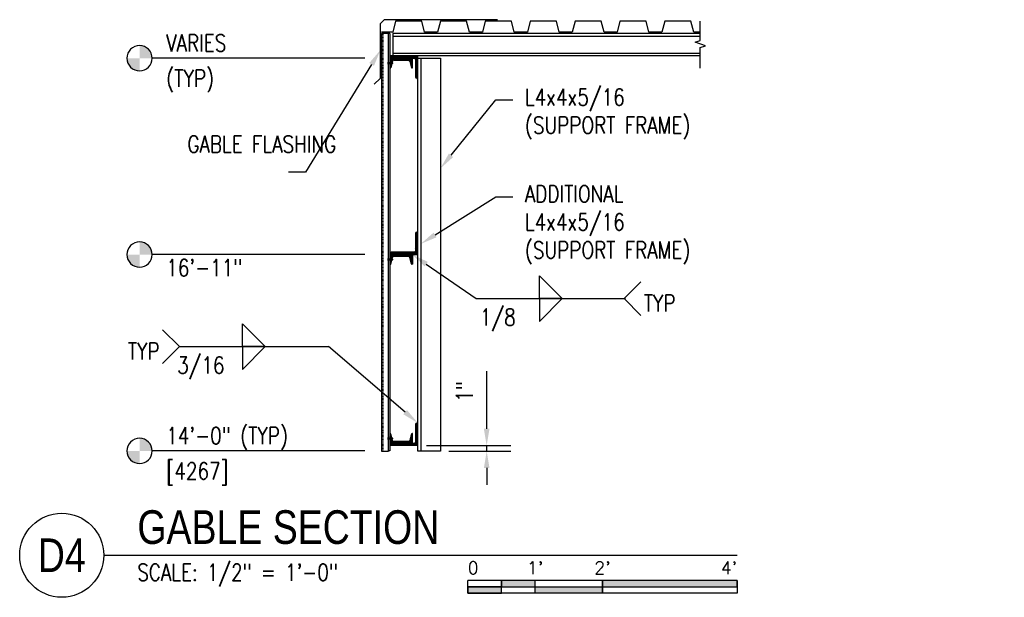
# Model space of a CAD drawing. Header units: inches. Extents: x 514 to 3028, y 69 to 495.
# Tile 2 of 25: x 606 to 782, y 392 to 495. Entities that reach past the tile are written whole.
import ezdxf
from ezdxf import colors
from ezdxf.entities.mleader import LeaderData, LeaderLine
from ezdxf.enums import TextEntityAlignment as Align
from ezdxf.math import Vec2, Vec3

# ---------------------------------------------------------------- set-up
doc = ezdxf.new("R2010")
doc.units = ezdxf.units.IN
doc.header["$MEASUREMENT"] = 0
doc.linetypes.add('Hidden 3_32_', pattern=[0.140625, 0.09375, -0.046875])
for name, color, linetype in [('S-ANNO-DIMS', 1, 'Continuous'), ('S-ANNO-NOTE', 2, 'Continuous'), ('S-ANNO-SYMB', 2, 'Continuous'), ('S-DETL-HDLN', 90, 'Hidden 3_32_'), ('S-DETL-MEDM', 3, 'Continuous'), ('S-DETL-PATT', 8, 'Continuous'), ('S-DETL-THIN', 1, 'Continuous')]:
    doc.layers.add(name, color=color, linetype=linetype)
doc.styles.add('Annotative', font='romans.shx', dxfattribs={"width": 0.8, "height": 0.125})
doc.styles.add('Arial', font='romans.shx', dxfattribs={"width": 0.8})
doc.styles.add('TITLES', font='swiss.ttf', dxfattribs={"width": 0.8, "height": 0.25})
doc.dimstyles.new('Annotative', dxfattribs={"dimscale": 0, "dimtxt": 0.125, "dimasz": 0.125, "dimexe": 0.18, "dimexo": 0.0625, "dimgap": 0.09, "dimtad": 1, "dimdec": 3, "dimzin": 3, "dimdsep": 46, "dimlunit": 4, "dimtxsty": 'Annotative', "dimcen": 0.09, "dimclrt": 2, "dimazin": 2, "dimtfac": 1, "dimtdec": 3, "dimtmove": 0, "dimatfit": 0, "dimfxl": 1, "dimtfill": 1, "dimfrac": 2, "dimtolj": 1, "dimtzin": 0, "dimarcsym": 0})
pattern_1 = [(45, (0, 0), (-0.176776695, 0.176776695), []), (45, (0, 0.125), (-0.176776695, 0.176776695), [])]

# ---------------------------------------------------------------- blocks, each defined once
blk = doc.blocks.new('HDR-Si_Weld-Symbol - Both-1969896-GABLE SECTION')
at = {"layer": 'S-ANNO-NOTE', "lineweight": -3}
for p, q in [((0.0313, 0.1691), (0.2004, 0)), ((0.0313, 0), (0.0313, 0.1691)), ((-0.4375, 0), (-0.5625, 0.125)), ((-0.4375, 0), (-0.5625, -0.125)), ((-0.4375, 0), (0.6709, 0)), ((0.2004, 0), (0.0313, 0)), ((0.0313, -0.1691), (0.2004, 0)), ((0.0313, 0), (0.0313, -0.1691)), ((0.2004, 0), (0.0313, 0))]:
    blk.add_line(p, q, dxfattribs=at)
blk = doc.blocks.new('HDR-Si_Weld-Symbol - Both-1969908-GABLE SECTION')
at = {"layer": 'S-ANNO-NOTE', "lineweight": -3}
for p, q in [((0.0313, 0.1691), (0.2004, 0)), ((0.0313, 0), (0.0313, 0.1691)), ((0.6609, 0), (0.7859, 0.125)), ((-0.4375, 0), (0.6709, 0)), ((0.2004, 0), (0.0313, 0)), ((0.0313, -0.1691), (0.2004, 0)), ((0.0313, 0), (0.0313, -0.1691)), ((0.2004, 0), (0.0313, 0)), ((0.6609, 0), (0.7859, -0.125))]:
    blk.add_line(p, q, dxfattribs=at)
blk = doc.blocks.new('Level Circle AEC')
at = {"layer": 'S-ANNO-SYMB', "lineweight": -3}
h = blk.add_hatch(color=256, dxfattribs=at)
edge = h.paths.add_edge_path()
edge.add_line((373.71, 0), (367.71, 0))
edge.add_arc((373.71, 0), 6, 90, 180, ccw=False)
edge.add_line((373.71, 6), (373.71, 0))
h = blk.add_hatch(color=256, dxfattribs=at)
edge = h.paths.add_edge_path()
edge.add_line((373.71, -6), (373.71, 0))
edge.add_line((373.71, 0), (379.71, 0))
edge.add_arc((373.71, 0), 6, 270, 360, ccw=False)
blk.add_circle((373.71, 0), 6, dxfattribs=at)
blk = doc.blocks.new('*U156')
for points in [[(-1.75, -0.2344), (-1.5, -0.2344), (-1.5, -0.1875), (-1.75, -0.1875)], [(-1, -0.2344), (0, -0.2344), (0, -0.1875), (-1, -0.1875)], [(-2, -0.2812), (-1.75, -0.2812), (-1.75, -0.2344), (-2, -0.2344)], [(-1.5, -0.2344), (-1, -0.2344), (-1, -0.2812), (-1.5, -0.2812)]]:
    blk.add_hatch(color=256).paths.add_polyline_path(points)
for p, q in [((0, -0.1875), (-2, -0.1875)), ((-2, -0.2812), (-2, -0.1875)), ((-1.75, -0.2812), (-1.75, -0.1875)), ((-1.5, -0.2812), (-1.5, -0.1875)), ((-1, -0.2812), (-1, -0.1885)), ((0, -0.1875), (0, -0.2812)), ((-2, -0.2344), (0, -0.2344)), ((0, -0.2812), (-2, -0.2812))]:
    blk.add_line(p, q)
at = {"flags": 128}
for points in [[(-1.75, -0.2344), (-1.5, -0.2344), (-1.5, -0.1875), (-1.75, -0.1875), (-1.75, -0.2344)], [(-1, -0.2344), (0, -0.2344), (0, -0.1875), (-1, -0.1875), (-1, -0.2344)], [(-2, -0.2812), (-1.75, -0.2812), (-1.75, -0.2344), (-2, -0.2344), (-2, -0.2812)], [(-1.5, -0.2344), (-1, -0.2344), (-1, -0.2812), (-1.5, -0.2812), (-1.5, -0.2344)]]:
    blk.add_lwpolyline(points, close=True, dxfattribs=at)
at = {"style": 'Arial'}
blk.add_text('0', height=0.0937, dxfattribs=at).set_placement((-2, -0.0937), align=Align.MIDDLE_LEFT)
for s, p in [("1'", (-1.5, -0.0937)), ("2'", (-1, -0.0937))]:
    blk.add_text(s, height=0.09375, dxfattribs=at).set_placement(p, align=Align.MIDDLE_CENTER)
blk.add_text("4'", height=0.09375, dxfattribs=at).set_placement((0, -0.0937), align=Align.MIDDLE_RIGHT)
blk = doc.blocks.new('*D184')
at = {"layer": 'Defpoints', "color": 0, "transparency": 16777216}
for p in [(677.08, 418.83), (681.08, 417.84), (689.33, 418.83)]:
    blk.add_point(p, dxfattribs=at)
at = {"layer": 'S-ANNO-DIMS', "color": 0, "lineweight": -2, "transparency": 16777216}
for p, q in [((689.33, 421.83), (689.33, 432.12)), ((678.58, 418.83), (693.65, 418.83)), ((682.58, 417.84), (693.65, 417.84)), ((689.33, 417.84), (689.33, 418.83)), ((689.33, 414.84), (689.33, 411.84))]:
    blk.add_line(p, q, dxfattribs=at)
at = {"layer": 'S-ANNO-DIMS', "color": 0, "transparency": 16777216}
for points in [[(688.83, 421.83), (689.83, 421.83), (689.33, 418.83)], [(688.83, 414.84), (689.83, 414.84), (689.33, 417.84)]]:
    blk.add_solid(points, dxfattribs=at)
at = {"layer": 'S-ANNO-DIMS', "color": 2, "transparency": 16777216, "insert": (685.38, 428.48), "char_height": 3, "attachment_point": 5, "rotation": 90, "style": 'Annotative', "bg_fill": 3, "box_fill_scale": 1.25, "bg_fill_color": 256, "bg_fill_true_color": 13158600, "bg_fill_transparency": 0}
blk.add_mtext('\\A1;1"', dxfattribs=at)
blk = doc.blocks.new('*U183')
at = {"linetype": 'Continuous', "lineweight": -3}
blk.add_line((1.125, 0.625), (5.8281, 0.625), dxfattribs=at)
at = {"lineweight": -3}
blk.add_circle((0.8125, 0.625), 0.3125, dxfattribs=at)
at = {"lineweight": -3, "style": 'Arial'}
blk.add_attdef('DRAWING_AREA_TITLE', text='', height=0.1875, dxfattribs=at).set_placement((1.3743, 0.6339), align=Align.BOTTOM_LEFT)
blk.add_attdef('X#', text='', height=0.1875, dxfattribs=at).set_placement((0.8125, 0.625), align=Align.MIDDLE_CENTER)
blk.add_attdef('SCALE:', text='', height=0.0938, dxfattribs=at).set_placement((1.3743, 0.5606), align=Align.TOP_LEFT)

msp = doc.modelspace()

# ---------------------------------------------------------------- hatches: boundary and pattern name
at = {"layer": 'S-DETL-PATT'}
h = msp.add_hatch(dxfattribs=at)
h.set_pattern_fill('STEEL', color=256, scale=2)
h.set_pattern_definition(pattern_1)
h.paths.add_polyline_path([(677.0827, 488.2885), (672.291, 488.2885, 1), (672.291, 487.8719), (676.4577, 487.8719, -0.41421356), (676.666, 487.6635), (676.666, 484.4969, 0.41421356), (676.8743, 484.2885), (677.0827, 484.2885)])
h = msp.add_hatch(dxfattribs=at)
h.set_pattern_fill('STEEL', color=256, scale=2)
h.set_pattern_definition(pattern_1)
h.paths.add_polyline_path([(676.0827, 487.8719), (672.0827, 487.8719), (672.0827, 487.0904), (672.0981, 487.106), (672.1302, 487.0739), (672.162, 487.106), (672.1927, 487.0753), (672.2231, 487.106), (672.2543, 487.0747), (672.4658, 487.0747), (672.5359, 487.3605, -0.34532722), (672.7787, 487.5509), (675.3866, 487.5509, -0.34532722), (675.6294, 487.3605), (675.9031, 486.2461, 0.34532722), (676.0244, 486.1509), (676.0827, 486.1509)])
h.paths.add_polyline_path([(672.4351, 486.9497), (672.2856, 486.9497), (672.2543, 486.9185), (672.2232, 486.9497), (672.1919, 486.9185), (672.1606, 486.9497), (672.1293, 486.9185), (672.0979, 486.9502), (672.0827, 486.935), (672.0827, 486.1509), (672.1409, 486.1509, 0.34532722), (672.2623, 486.2461)], flags=17)
h = msp.add_hatch(dxfattribs=at)
h.set_pattern_fill('STEEL', color=256, scale=2)
h.set_pattern_definition(pattern_1)
h.paths.add_polyline_path([(677.0827, 456.6635, 1), (676.666, 456.6635), (676.666, 453.4969, -0.41421356), (676.4577, 453.2885), (672.291, 453.2885, 1), (672.291, 452.8719), (677.0827, 452.8719)])
h = msp.add_hatch(dxfattribs=at)
h.set_pattern_fill('STEEL', color=256, scale=2)
h.set_pattern_definition(pattern_1)
h.paths.add_polyline_path([(676.0827, 452.8719), (672.0827, 452.8719), (672.0827, 452.0904), (672.0981, 452.106), (672.1302, 452.0739), (672.162, 452.106), (672.1927, 452.0753), (672.2231, 452.106), (672.2543, 452.0747), (672.4658, 452.0747), (672.5359, 452.3605, -0.34532722), (672.7787, 452.5509), (675.3866, 452.5509, -0.34532722), (675.6294, 452.3605), (675.9031, 451.2461, 0.34532722), (676.0244, 451.1509), (676.0827, 451.1509)])
h.paths.add_polyline_path([(672.4351, 451.9497), (672.2856, 451.9497), (672.2543, 451.9185), (672.2232, 451.9497), (672.1919, 451.9185), (672.1606, 451.9497), (672.1293, 451.9185), (672.0979, 451.9502), (672.0827, 451.935), (672.0827, 451.1509), (672.1409, 451.1509, 0.34532722), (672.2623, 451.2461)], flags=17)
h = msp.add_hatch(dxfattribs=at)
h.set_pattern_fill('STEEL', color=256, scale=2)
h.set_pattern_definition(pattern_1)
h.paths.add_polyline_path([(677.0827, 422.8302), (676.8743, 422.8302, 0.41421356), (676.666, 422.6219), (676.666, 419.4552, -0.41421356), (676.4577, 419.2469), (672.291, 419.2469, 0.41421356), (672.0827, 419.0385), (672.0827, 418.8302), (677.0827, 418.8302)])
h = msp.add_hatch(dxfattribs=at)
h.set_pattern_fill('STEEL', color=256, scale=2)
h.set_pattern_definition(pattern_1)
h.paths.add_polyline_path([(676.0827, 420.9679), (676.0244, 420.9679, 0.34532722), (675.9031, 420.8727), (675.6294, 419.7582, -0.34532722), (675.3866, 419.5679), (672.7787, 419.5679, -0.34532722), (672.5359, 419.7582), (672.4653, 420.0457), (672.2856, 420.0457), (672.2543, 420.0145), (672.2232, 420.0457), (672.1919, 420.0145), (672.1606, 420.0457), (672.1293, 420.0145), (672.0979, 420.0462), (672.0827, 420.031), (672.0827, 419.2469), (676.0827, 419.2469)])
h.paths.add_polyline_path([(672.2623, 420.8727, 0.34532722), (672.1409, 420.9679), (672.0827, 420.9679), (672.0827, 420.1864), (672.0981, 420.202), (672.1302, 420.1699), (672.162, 420.202), (672.1927, 420.1713), (672.2231, 420.202), (672.2543, 420.1707), (672.4347, 420.1707)])

# ---------------------------------------------------------------- linework, layer by layer
at = {"layer": 'S-ANNO-SYMB', "lineweight": -3}
for p, q in [((667.5827, 487.8719), (629.7077, 487.8719)), ((667.5827, 452.8719), (629.7077, 452.8719)), ((667.5827, 417.8719), (629.7077, 417.8719))]:
    msp.add_line(p, q, dxfattribs=at)
at = {"layer": 'S-DETL-HDLN', "lineweight": -3}
for p, q in [((670.8327, 492.2885), (670.8327, 417.8406)), ((671.7038, 487.1441), (671.7038, 486.8802)), ((671.7272, 487.1881), (671.821, 487.1881)), ((671.7272, 487.1002), (671.821, 487.1002)), ((671.7272, 486.9243), (671.821, 486.9243)), ((671.7272, 486.8363), (671.821, 486.8363)), ((671.821, 486.8108), (671.821, 487.2119)), ((671.8793, 487.0747), (671.8327, 487.1214)), ((671.8327, 486.9185), (671.8793, 486.9185)), ((671.9106, 486.9497), (671.8793, 487.0747)), ((671.8793, 486.9185), (671.9106, 486.9497)), ((671.9113, 487.106), (671.8802, 487.0747)), ((671.9425, 486.9185), (671.9031, 487.0977)), ((671.9425, 487.0747), (671.9113, 487.106)), ((671.9115, 486.9497), (671.9425, 486.9185)), ((671.9731, 487.106), (671.942, 487.0747)), ((671.9735, 486.9495), (671.9425, 487.0747)), ((671.9425, 486.9185), (671.9735, 486.9495)), ((672.0043, 486.9185), (671.9649, 487.0977)), ((672.0043, 487.0747), (671.9731, 487.106)), ((671.9735, 486.9495), (672.0043, 486.9185)), ((672.0356, 486.9497), (672.0043, 486.9185)), ((672.037, 487.106), (672.006, 487.0747)), ((672.006, 487.0747), (672.0351, 486.9497)), ((672.0351, 486.9497), (672.0662, 486.9185)), ((672.0683, 487.0747), (672.037, 487.106)), ((672.0662, 486.9185), (672.037, 487.106)), ((672.0662, 486.9185), (672.0974, 486.9497)), ((672.0981, 487.106), (672.067, 487.0747)), ((672.0983, 486.9497), (672.0683, 487.0747)), ((672.1293, 486.9185), (672.0981, 487.106)), ((672.1293, 487.0747), (672.0981, 487.106)), ((672.1293, 486.9185), (672.0983, 486.9497)), ((672.1606, 486.9497), (672.1293, 486.9185)), ((672.162, 487.106), (672.131, 487.0747)), ((672.131, 487.0747), (672.1606, 486.9497)), ((672.1606, 486.9497), (672.1919, 486.9185)), ((672.1933, 487.0747), (672.162, 487.106)), ((672.1919, 486.9185), (672.162, 487.106)), ((672.2232, 486.9497), (672.1919, 486.9185)), ((672.2231, 487.106), (672.192, 487.0747)), ((672.2232, 486.9497), (672.1933, 487.0747)), ((672.2543, 486.9185), (672.2231, 487.106)), ((672.2231, 487.106), (672.2543, 487.0747)), ((672.2543, 486.9185), (672.2232, 486.9497)), ((672.2543, 487.0747), (672.2856, 486.9497)), ((672.5324, 487.0747), (672.2543, 487.0747)), ((672.2856, 486.9497), (672.2543, 486.9185)), ((672.2856, 486.9497), (672.5324, 486.9497)), ((672.5828, 487.0122), (672.4725, 487.0411)), ((672.5828, 487.0121), (672.5324, 487.0747)), ((672.5324, 486.9497), (672.5828, 487.0121)), ((671.7038, 452.1441), (671.7038, 451.8802)), ((671.7272, 452.1881), (671.821, 452.1881)), ((671.7272, 452.1002), (671.821, 452.1002)), ((671.7272, 451.9243), (671.821, 451.9243)), ((671.7272, 451.8363), (671.821, 451.8363)), ((671.821, 451.8108), (671.821, 452.2119)), ((671.8793, 452.0747), (671.8327, 452.1214)), ((671.8327, 451.9185), (671.8793, 451.9185)), ((671.9106, 451.9497), (671.8793, 452.0747)), ((671.8793, 451.9185), (671.9106, 451.9497)), ((671.9113, 452.106), (671.8802, 452.0747)), ((671.9425, 451.9185), (671.9031, 452.0977)), ((671.9425, 452.0747), (671.9113, 452.106)), ((671.9115, 451.9497), (671.9425, 451.9185)), ((671.9731, 452.106), (671.942, 452.0747)), ((671.9735, 451.9495), (671.9425, 452.0747)), ((671.9425, 451.9185), (671.9735, 451.9495)), ((672.0043, 451.9185), (671.9649, 452.0977)), ((672.0043, 452.0747), (671.9731, 452.106)), ((671.9735, 451.9495), (672.0043, 451.9185)), ((672.0356, 451.9497), (672.0043, 451.9185)), ((672.037, 452.106), (672.006, 452.0747)), ((672.006, 452.0747), (672.0351, 451.9497)), ((672.0351, 451.9497), (672.0662, 451.9185)), ((672.0683, 452.0747), (672.037, 452.106)), ((672.0662, 451.9185), (672.037, 452.106)), ((672.0662, 451.9185), (672.0974, 451.9497)), ((672.0981, 452.106), (672.067, 452.0747)), ((672.0983, 451.9497), (672.0683, 452.0747)), ((672.1293, 451.9185), (672.0981, 452.106)), ((672.1293, 452.0747), (672.0981, 452.106)), ((672.1293, 451.9185), (672.0983, 451.9497)), ((672.1606, 451.9497), (672.1293, 451.9185)), ((672.162, 452.106), (672.131, 452.0747)), ((672.131, 452.0747), (672.1606, 451.9497)), ((672.1606, 451.9497), (672.1919, 451.9185)), ((672.1933, 452.0747), (672.162, 452.106)), ((672.1919, 451.9185), (672.162, 452.106)), ((672.2232, 451.9497), (672.1919, 451.9185)), ((672.2231, 452.106), (672.192, 452.0747)), ((672.2232, 451.9497), (672.1933, 452.0747)), ((672.2543, 451.9185), (672.2231, 452.106)), ((672.2231, 452.106), (672.2543, 452.0747)), ((672.2543, 451.9185), (672.2232, 451.9497)), ((672.2543, 452.0747), (672.2856, 451.9497)), ((672.5324, 452.0747), (672.2543, 452.0747)), ((672.2856, 451.9497), (672.2543, 451.9185)), ((672.2856, 451.9497), (672.5324, 451.9497)), ((672.5828, 452.0122), (672.4725, 452.0411)), ((672.5828, 452.0121), (672.5324, 452.0747)), ((672.5324, 451.9497), (672.5828, 452.0121)), ((671.7038, 420.2401), (671.7038, 419.9762)), ((671.7272, 420.2841), (671.821, 420.2841)), ((671.7272, 420.1962), (671.821, 420.1962)), ((671.7272, 420.0203), (671.821, 420.0203)), ((671.7272, 419.9323), (671.821, 419.9323)), ((671.821, 419.9068), (671.821, 420.3079)), ((671.8793, 420.1707), (671.8327, 420.2174)), ((671.8327, 420.0145), (671.8793, 420.0145)), ((671.9106, 420.0457), (671.8793, 420.1707)), ((671.8793, 420.0145), (671.9106, 420.0457)), ((671.9113, 420.202), (671.8802, 420.1707)), ((671.9425, 420.0145), (671.9031, 420.1937)), ((671.9425, 420.1707), (671.9113, 420.202)), ((671.9115, 420.0457), (671.9425, 420.0145)), ((671.9731, 420.202), (671.942, 420.1707)), ((671.9735, 420.0455), (671.9425, 420.1707)), ((671.9425, 420.0145), (671.9735, 420.0455)), ((672.0043, 420.0145), (671.9649, 420.1937)), ((672.0043, 420.1707), (671.9731, 420.202)), ((671.9735, 420.0455), (672.0043, 420.0145)), ((672.0356, 420.0457), (672.0043, 420.0145)), ((672.037, 420.202), (672.006, 420.1707)), ((672.006, 420.1707), (672.0351, 420.0457)), ((672.0351, 420.0457), (672.0662, 420.0145)), ((672.0683, 420.1707), (672.037, 420.202)), ((672.0662, 420.0145), (672.037, 420.202)), ((672.0662, 420.0145), (672.0974, 420.0457)), ((672.0981, 420.202), (672.067, 420.1707)), ((672.0983, 420.0457), (672.0683, 420.1707)), ((672.1293, 420.0145), (672.0981, 420.202)), ((672.1293, 420.1707), (672.0981, 420.202)), ((672.1293, 420.0145), (672.0983, 420.0457)), ((672.1606, 420.0457), (672.1293, 420.0145)), ((672.162, 420.202), (672.131, 420.1707)), ((672.131, 420.1707), (672.1606, 420.0457)), ((672.1606, 420.0457), (672.1919, 420.0145)), ((672.1933, 420.1707), (672.162, 420.202)), ((672.1919, 420.0145), (672.162, 420.202)), ((672.2232, 420.0457), (672.1919, 420.0145)), ((672.2231, 420.202), (672.192, 420.1707)), ((672.2232, 420.0457), (672.1933, 420.1707)), ((672.2543, 420.0145), (672.2231, 420.202)), ((672.2231, 420.202), (672.2543, 420.1707)), ((672.2543, 420.0145), (672.2232, 420.0457)), ((672.2543, 420.1707), (672.2856, 420.0457)), ((672.5324, 420.1707), (672.2543, 420.1707)), ((672.2856, 420.0457), (672.2543, 420.0145)), ((672.2856, 420.0457), (672.5324, 420.0457)), ((672.5828, 420.1082), (672.4725, 420.1371)), ((672.5828, 420.1081), (672.5324, 420.1707)), ((672.5324, 420.0457), (672.5828, 420.1081))]:
    msp.add_line(p, q, dxfattribs=at)
for centre, radius, start, end in [((671.7567, 487.1441), 0.053, 123.890061, 236.109936), ((671.8805, 487.0122), 0.1768, 150.158277, 209.841726), ((671.7567, 486.8803), 0.053, 123.890053, 236.109943), ((672.473, 486.9954), 0.0457, 90.64119, 269.35955), ((672.6133, 487.0883), 0.082, 189.549837, 248.127505), ((671.7567, 452.1441), 0.053, 123.890061, 236.109936), ((671.8805, 452.0122), 0.1768, 150.158277, 209.841726), ((671.7567, 451.8803), 0.053, 123.890053, 236.109943), ((672.473, 451.9954), 0.0457, 90.64119, 269.35955), ((672.6133, 452.0883), 0.082, 189.549837, 248.127505), ((671.7567, 420.2401), 0.053, 123.890061, 236.109936), ((671.8805, 420.1082), 0.1768, 150.158277, 209.841726), ((671.7567, 419.9763), 0.053, 123.890053, 236.109943), ((672.473, 420.0914), 0.0457, 90.64119, 269.35955), ((672.6133, 420.1843), 0.082, 189.549837, 248.127505)]:
    msp.add_arc(centre, radius, start, end, dxfattribs=at)
at = {"layer": 'S-DETL-MEDM', "lineweight": -3}
for p, q in [((671.0827, 494.7407), (670.3327, 493.9907)), ((670.3327, 493.9907), (670.3327, 484.2885)), ((691.2352, 494.7407), (671.0827, 494.7407)), ((673.0827, 494.4907), (672.5827, 492.5385)), ((677.7493, 494.4907), (673.0827, 494.4907)), ((678.2493, 492.5385), (677.7493, 494.4907)), ((681.0827, 494.4907), (680.5827, 492.5385)), ((685.7493, 494.4907), (681.0827, 494.4907)), ((686.2493, 492.5385), (685.7493, 494.4907)), ((689.0827, 494.4907), (688.5827, 492.5385)), ((693.7493, 494.4907), (689.0827, 494.4907)), ((694.2493, 492.5385), (693.7493, 494.4907)), ((697.0827, 494.4907), (696.5827, 492.5385)), ((701.7493, 494.4907), (697.0827, 494.4907)), ((702.2493, 492.5385), (701.7493, 494.4907)), ((705.0827, 494.4907), (704.5827, 492.5385)), ((709.7493, 494.4907), (705.0827, 494.4907)), ((710.2493, 492.5385), (709.7493, 494.4907)), ((713.0827, 494.4907), (712.5827, 492.5385)), ((717.7493, 494.4907), (713.0827, 494.4907)), ((718.2493, 492.5385), (717.7493, 494.4907)), ((721.0827, 494.4907), (720.5827, 492.5385)), ((725.7493, 494.4907), (721.0827, 494.4907)), ((726.2493, 492.5385), (725.7493, 494.4907)), ((672.5827, 492.5385), (670.5827, 492.5385)), ((672.0827, 492.2885), (670.5827, 492.2885)), ((670.5827, 492.2885), (670.5827, 417.8406)), ((671.8327, 417.8406), (671.8327, 492.2885)), ((672.0827, 492.2885), (672.0827, 417.8719)), ((727.416, 492.2885), (672.5827, 492.2885)), ((672.5827, 492.2885), (672.5827, 488.2885)), ((672.5827, 491.7885), (727.416, 491.7885)), ((680.5827, 492.5385), (678.2493, 492.5385)), ((688.5827, 492.5385), (686.2493, 492.5385)), ((696.5827, 492.5385), (694.2493, 492.5385)), ((704.5827, 492.5385), (702.2493, 492.5385)), ((712.5827, 492.5385), (710.2493, 492.5385)), ((720.5827, 492.5385), (718.2493, 492.5385)), ((727.416, 492.5385), (726.2493, 492.5385)), ((727.416, 488.2885), (672.0827, 488.2885)), ((672.5827, 488.7885), (727.416, 488.7885)), ((677.0827, 417.8406), (677.0827, 488.2885)), ((672.0827, 487.8719), (676.4577, 487.8719)), ((672.5359, 487.3605), (672.2623, 486.2461)), ((672.7787, 487.5509), (675.3866, 487.5509)), ((675.6294, 487.3605), (675.9031, 486.2461)), ((676.0827, 486.1509), (676.0827, 487.8719)), ((676.666, 487.6635), (676.666, 484.4969)), ((677.0827, 487.8719), (681.0827, 487.8719)), ((677.5827, 487.8719), (677.5827, 417.8406)), ((681.0827, 487.8719), (681.0827, 417.8406)), ((672.0827, 486.1509), (672.1409, 486.1509)), ((676.0244, 486.1509), (676.0827, 486.1509)), ((670.3327, 484.2885), (669.272, 483.2279)), ((676.8743, 484.2885), (677.0827, 484.2885)), ((676.666, 456.6635), (676.666, 453.4969)), ((676.8743, 456.8719), (677.0827, 456.8719)), ((677.0827, 452.8719), (672.0827, 452.8719)), ((676.4577, 453.2885), (672.291, 453.2885)), ((676.0827, 452.8719), (676.0827, 451.1509)), ((672.0827, 451.1509), (672.1409, 451.1509)), ((672.2623, 451.2461), (672.5359, 452.3605)), ((675.3866, 452.5509), (672.7787, 452.5509)), ((675.9031, 451.2461), (675.6294, 452.3605)), ((676.0827, 451.1509), (676.0244, 451.1509)), ((676.666, 422.6219), (676.666, 419.4552)), ((676.8743, 422.8302), (677.0827, 422.8302)), ((672.1409, 420.9679), (672.0827, 420.9679)), ((672.5359, 419.7582), (672.2623, 420.8727)), ((675.3866, 419.5679), (672.7787, 419.5679)), ((675.9031, 420.8727), (675.6294, 419.7582)), ((676.0827, 420.9679), (676.0244, 420.9679)), ((676.0827, 419.2469), (676.0827, 420.9679)), ((670.5827, 417.8406), (671.8327, 417.8406)), ((672.0827, 417.8719), (671.8327, 417.8719)), ((672.0827, 419.2469), (676.4577, 419.2469)), ((677.0827, 418.8302), (672.0827, 418.8302)), ((681.0827, 417.8406), (677.0827, 417.8406))]:
    msp.add_line(p, q, dxfattribs=at)
at = {"layer": 'S-DETL-MEDM'}
msp.add_lwpolyline([(727.416, 486.0864), (727.416, 489.7885), (728.3535, 490.101), (726.4785, 490.726), (727.416, 491.0385), (727.416, 494.4907)], dxfattribs=at)
at = {"layer": 'S-DETL-MEDM', "lineweight": -3}
for centre, radius, start, end in [((672.291, 488.0802), 0.2083, 90.000001, 270.000001), ((672.1409, 486.2759), 0.125, 270, 346.204747), ((672.7787, 487.3009), 0.25, 90, 166.204747), ((675.3866, 487.3009), 0.25, 13.795253, 90), ((676.0244, 486.2759), 0.125, 193.795253, 270), ((676.4577, 487.6635), 0.2083, 0, 90), ((676.8743, 484.4969), 0.2083, 180, 270), ((676.8743, 456.6635), 0.2083, 360, 180), ((672.291, 453.0802), 0.2083, 90, 270), ((676.4577, 453.4969), 0.2083, 270, 360), ((672.1409, 451.2759), 0.125, 270, 346.204747), ((672.7787, 452.3009), 0.25, 90, 166.204747), ((675.3866, 452.3009), 0.25, 13.795253, 90), ((676.0244, 451.2759), 0.125, 193.795253, 270), ((676.8743, 422.6219), 0.2083, 90, 180), ((672.1409, 420.8429), 0.125, 13.795253, 90), ((672.7787, 419.8179), 0.25, 193.795253, 270), ((675.3866, 419.8179), 0.25, 270, 346.204747), ((676.0244, 420.8429), 0.125, 90, 166.204747), ((672.291, 419.0385), 0.2083, 90, 180), ((676.4577, 419.4552), 0.2083, 270, 0)]:
    msp.add_arc(centre, radius, start, end, dxfattribs=at)
at = {"layer": 'S-DETL-THIN', "lineweight": -3}
for p, q in [((677.0827, 488.2885), (672.291, 488.2885)), ((672.291, 452.8719), (677.0827, 452.8719))]:
    msp.add_line(p, q, dxfattribs=at)

# ---------------------------------------------------------------- block references
at = {"layer": 'S-ANNO-NOTE', "lineweight": -3, "xscale": 24, "yscale": 24, "zscale": 24}
for name, p in [('HDR-Si_Weld-Symbol - Both-1969908-GABLE SECTION', (697.9708, 445.0258)), ('HDR-Si_Weld-Symbol - Both-1969896-GABLE SECTION', (645.0461, 436.4738))]:
    msp.add_blockref(name, p, dxfattribs=at)
at = {"layer": 'S-ANNO-SYMB', "lineweight": -3}
for name, p, xscale, yscale, zscale in [('Level Circle AEC', (767.5978, 487.8719), -0.375, 0.375, 0.375), ('Level Circle AEC', (767.5978, 452.8719), -0.375, 0.375, 0.375), ('Level Circle AEC', (767.5978, 417.8719), -0.375, 0.375, 0.375), ('*U156', (733.9579, 399.2843), 24, 24, 24)]:
    msp.add_blockref(name, p, dxfattribs=dict(at, xscale=xscale, yscale=yscale, zscale=zscale))
ref = msp.add_blockref('*U183', (594.0827, 384.2843), dxfattribs=dict(at, xscale=24, yscale=24, zscale=24))
ref.add_attrib('SCALE:', 'SCALE: 1/2" = 1\'-0"', dxfattribs={"layer": '0', "lineweight": -3, "height": 3, "style": 'Annotative', "width": 0.796875}).set_placement((627.0658, 397.7384), align=Align.TOP_LEFT)
ref.add_attrib('DRAWING_AREA_TITLE', 'GABLE SECTION', dxfattribs={"layer": '0', "lineweight": -3, "height": 6, "style": 'TITLES', "width": 0.796875}).set_placement((627.0658, 399.4981), align=Align.BOTTOM_LEFT)
ref.add_attrib('X#', 'D4', dxfattribs={"layer": '0', "lineweight": -3, "height": 6, "style": 'TITLES', "width": 0.796875}).set_placement((613.5827, 399.2843), align=Align.MIDDLE_CENTER)

# ---------------------------------------------------------------- texts
at = {"layer": 'S-ANNO-NOTE', "lineweight": -3, "char_height": 3, "line_spacing_factor": 0.981704, "style": 'Annotative'}
for s, insert, width, attachment_point in [('\\pxt3.2,6.4,9.6,12.8,16,19.2,22.4,25.6,28.8,32,35.2,38.4,41.6,44.8,48,51.2,54.4,57.6,60.8,64,67.2,70.4,73.6,76.8,80,83.2,86.4,89.6,92.8,96,99.2,102.4;{VARIES}', (632.2188, 492.0932), 12.548031, 1), ('\\pxt3.2,6.4,9.6,12.8,16,19.2,22.4,25.6,28.8,32,35.2,38.4,41.6,44.8,48,51.2,54.4,57.6,60.8,64,67.2,70.4,73.6,76.8,80,83.2,86.4,89.6,92.8,96,99.2,102.4;{(TYP)}', (632.2188, 485.799), 10.053543, 1), ('\\pxt3.2,6.4,9.6,12.8,16,19.2,22.4,25.6,28.8,32,35.2,38.4,41.6,44.8,48,51.2,54.4,57.6,60.8,64,67.2,70.4,73.6,76.8,80,83.2,86.4,89.6,92.8,96,99.2,102.4;16\'-11"', (632.2188, 452.0286), 15.700157, 1), ('\\pxt3.2,6.4,9.6,12.8,16,19.2,22.4,25.6,28.8,32,35.2,38.4,41.6,44.8,48,51.2,54.4,57.6,60.8,64,67.2,70.4,73.6,76.8,80,83.2,86.4,89.6,92.8,96,99.2,102.4;{TYP}', (717.3337, 444.2106), 6.651969, 4), ('\\pxqc,t3.2,6.4,9.6,12.8,16,19.2,22.4,25.6,28.8,32,35.2,38.4,41.6,44.8,48,51.2,54.4,57.6,60.8,64,67.2,70.4,73.6,76.8,80,83.2,86.4,89.6,92.8,96,99.2,102.4;{1/8}', (691.3152, 443.2046), 7.498583, 2), ('\\pxqr,t3.2,6.4,9.6,12.8,16,19.2,22.4,25.6,28.8,32,35.2,38.4,41.6,44.8,48,51.2,54.4,57.6,60.8,64,67.2,70.4,73.6,76.8,80,83.2,86.4,89.6,92.8,96,99.2,102.4;{TYP}', (631.0259, 435.6586), 6.599055, 6), ('\\pxqc,t3.2,6.4,9.6,12.8,16,19.2,22.4,25.6,28.8,32,35.2,38.4,41.6,44.8,48,51.2,54.4,57.6,60.8,64,67.2,70.4,73.6,76.8,80,83.2,86.4,89.6,92.8,96,99.2,102.4;{3/16}', (638.3867, 434.6526), 9.902362, 2), ('\\pxt3.2,6.4,9.6,12.8,16,19.2,22.4,25.6,28.8,32,35.2,38.4,41.6,44.8,48,51.2,54.4,57.6,60.8,64,67.2,70.4,73.6,76.8,80,83.2,86.4,89.6,92.8,96,99.2,102.4;14\'-0" (TYP)', (632.2188, 422.0932), 26.164639, 1), ('\\pxt3.2,6.4,9.6,12.8,16,19.2,22.4,25.6,28.8,32,35.2,38.4,41.6,44.8,48,51.2,54.4,57.6,60.8,64,67.2,70.4,73.6,76.8,80,83.2,86.4,89.6,92.8,96,99.2,102.4;[4267]', (632.2188, 415.799), 10.053543, 1)]:
    msp.add_mtext(s, dxfattribs=dict(at, insert=insert, width=width, attachment_point=attachment_point))

# ---------------------------------------------------------------- leaders
at = {"layer": 'S-ANNO-NOTE', "lineweight": -3}
ml = msp.add_multileader_mtext('Standard', dxfattribs=at)
ml.set_content('GABLE FLASHING', color=256, style='Annotative')
ml.set_leader_properties(color=1, linetype='ByLayer', lineweight=-1)
ml.build(insert=Vec2(0, 0))
ml.multileader.update_dxf_attribs({"text_right_attachment_type": 3, "dogleg_length": 0.125, "arrow_head_size": 3, "scale": 24})
ctx = ml.context
ctx.base_point, ctx.scale, ctx.char_height, ctx.arrow_head_size, ctx.landing_gap_size, ctx.plane_origin = Vec3(633.8171, 472.5652), 24, 3, 3, 2.16, Vec3(670.3892, 489.3194)
ctx.right_attachment = 3
notes = []
notes.append((ctx, [(0, (1, 1, 0), (657.0228, 467.5652), (-1, 0), 3, [(0, [(670.3892, 489.3194)], 0, [])])]))
ctx.mtext.insert, ctx.mtext.width, ctx.mtext.flow_direction = Vec3(635.9771, 474.0652), 16.440018, 5
ml = msp.add_multileader_mtext('Standard', dxfattribs=at)
ml.set_content('\\A1;L4x4x5/16\\P(SUPPORT FRAME)', color=256, style='Annotative')
ml.set_leader_properties(color=1, linetype='ByLayer', lineweight=-1)
ml.build(insert=Vec2(0, 0))
ml.multileader.update_dxf_attribs({"text_right_attachment_type": 3, "dogleg_length": 0.125, "arrow_head_size": 3, "scale": 24})
ctx = ml.context
ctx.base_point, ctx.scale, ctx.char_height, ctx.arrow_head_size, ctx.landing_gap_size, ctx.plane_origin = Vec3(693.9804, 480.4269), 24, 3, 3, 2.16, Vec3(681.568, 468.2368)
ctx.right_attachment = 3
notes.append((ctx, [(0, (1, 1, 0), (690.9804, 480.4269), (1, 0), 3, [(0, [(681.0827, 468.2368)], 0, [])])]))
ctx.mtext.insert, ctx.mtext.flow_direction = Vec3(696.1404, 482.4269), 5
ml = msp.add_multileader_mtext('Standard', dxfattribs=at)
ml.set_content('\\A1;ADDITIONAL\\PL4x4x5/16\\P(SUPPORT FRAME)', color=256, style='Annotative')
ml.set_leader_properties(color=1, linetype='ByLayer', lineweight=-1)
ml.build(insert=Vec2(0, 0))
ml.multileader.update_dxf_attribs({"text_right_attachment_type": 3, "dogleg_length": 0.125, "arrow_head_size": 3, "scale": 24})
ctx = ml.context
ctx.base_point, ctx.scale, ctx.char_height, ctx.arrow_head_size, ctx.landing_gap_size, ctx.plane_origin = Vec3(693.9804, 463.1877), 24, 3, 3, 2.16, Vec3(681.568, 461.0196)
ctx.right_attachment = 3
notes.append((ctx, [(0, (1, 1, 0), (690.9804, 463.1877), (1, 0), 3, [(0, [(677.5827, 454.7772)], 0, [])])]))
ctx.mtext.insert, ctx.mtext.flow_direction = Vec3(696.1404, 465.1877), 5
ml = msp.add_multileader_mtext('Standard', dxfattribs=at)
ml.set_content('', color=256, style='Annotative')
ml.set_leader_properties(color=256, linetype='ByLayer', lineweight=-1)
ml.build(insert=Vec2(0, 0))
ml.multileader.update_dxf_attribs({"has_dogleg": 0, "text_right_attachment_type": 3, "dogleg_length": 0.125, "arrow_head_size": 3, "scale": 24})
ctx = ml.context
ctx.base_point, ctx.scale, ctx.char_height, ctx.arrow_head_size, ctx.landing_gap_size, ctx.plane_origin = Vec3(687.4708, 445.0258), 24, 3, 3, 2.16, Vec3(676.0827, 452.8719)
ctx.right_attachment = 3
notes.append((ctx, [(0, (1, 1, 0), (684.4708, 445.0258), (1, 0), 3, [(0, [(676.0827, 452.8719)], 0, [])])]))
ctx.mtext.insert, ctx.mtext.flow_direction = Vec3(689.6308, 446.5258), 5
ml = msp.add_multileader_mtext('Standard', dxfattribs=at)
ml.set_content('', color=256, style='Annotative')
ml.set_leader_properties(color=256, linetype='ByLayer', lineweight=-1)
ml.build(insert=Vec2(0, 0))
ml.multileader.update_dxf_attribs({"has_dogleg": 0, "text_right_attachment_type": 3, "dogleg_length": 0.125, "arrow_head_size": 3, "scale": 24})
ctx = ml.context
ctx.base_point, ctx.scale, ctx.char_height, ctx.arrow_head_size, ctx.landing_gap_size, ctx.plane_origin = Vec3(656.8282, 436.4738), 24, 3, 3, 2.16, Vec3(664.4332, 438.0584)
ctx.right_attachment, ctx.text_align_type = 3, 2
notes.append((ctx, [(1, (1, 1, 0), (664.1482, 436.4738), (-1, 0), 3, [(0, [(677.0827, 422.8302)], 0, [])])]))
ctx.mtext.insert, ctx.mtext.alignment, ctx.mtext.flow_direction = Vec3(658.9882, 437.9738), 3, 5
for ctx, leaders in notes:
    for number, flags, end, landing, length, lines in leaders:
        leader = LeaderData()
        leader.index, (leader.has_last_leader_line, leader.has_dogleg_vector, leader.attachment_direction) = number, flags
        leader.last_leader_point, leader.dogleg_vector, leader.dogleg_length = Vec3(end), Vec3(landing), length
        for number, points, colour, breaks in lines:
            line = LeaderLine()
            line.index, line.vertices, line.color, line.breaks = number, Vec3.list(points), colors.encode_raw_color(colour), breaks
            leader.lines.append(line)
        ctx.leaders.append(leader)

# ---------------------------------------------------------------- next in the draw order: dimensions: what is measured, and where the dimension line sits
at = {"layer": 'S-ANNO-DIMS'}
dim = msp.add_linear_dim(base=(689.3274, 418.8302), p1=(681.0827, 417.8406), p2=(677.0827, 418.8302), angle=90, dimstyle='Annotative', override={"dimpost": '\\X'}, dxfattribs=at)
dim.commit()
dim.dimension.update_dxf_attribs({"geometry": '*D184', "text_midpoint": (685.3817, 428.4759)})

doc.saveas('drawing.dxf')
